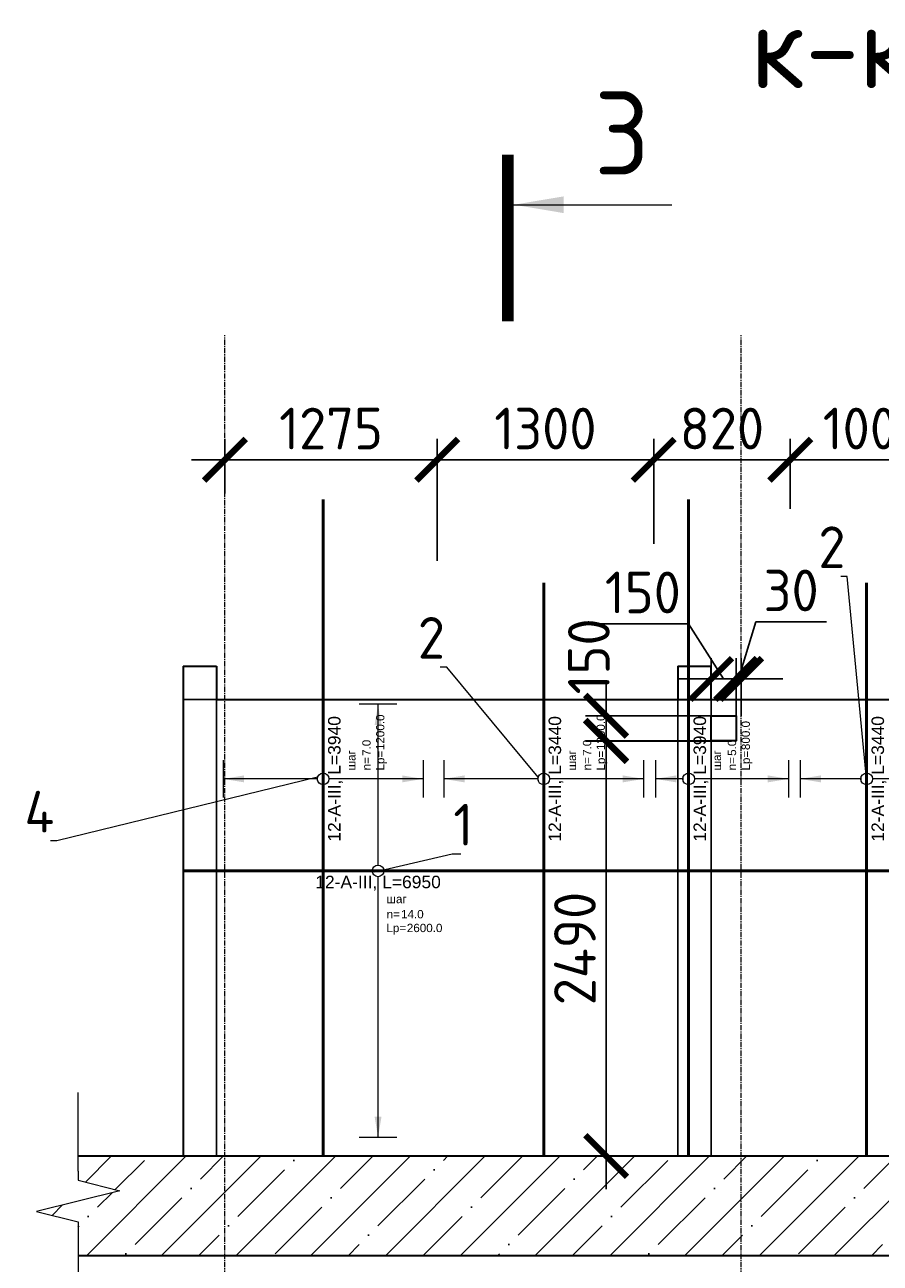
# Model space of a CAD drawing. Header units: millimetres. Extents: x 349531 to 1063351, y -131924 to 96186.
# Tile 148 of 228: x 651281 to 656420, y -27859 to -20425. Entities that reach past the tile are written whole.
import ezdxf
from ezdxf import colors
from ezdxf.entities.mleader import LeaderData, LeaderLine
from ezdxf.enums import TextEntityAlignment as Align
from ezdxf.math import Vec2, Vec3

# ---------------------------------------------------------------- set-up
doc = ezdxf.new("R2010")
doc.units = ezdxf.units.MM
doc.set_wipeout_variables(frame=1)
for name, pattern in [('______5', [1100, 800, -100, 100, -100]), ('________', [0]), ('HIDDEN2', [4.7625, 3.175, -1.5875]), ('осевая', [50.8, 31.75, -6.35, 6.35, -6.35])]:
    doc.linetypes.add(name, pattern=pattern)
for name, color, linetype, lineweight in [('AF_Stena', 90, 'Continuous', 18), ('Standard', 7, 'Continuous', 25), ('АрмСтер', 2, 'Continuous', 50), ('Оси', 40, '______5', 18), ('подоснова', 151, 'Continuous', 5), ('размер', 1, 'Continuous', 25), ('РАЗМЕРЫ', 1, 'Continuous', 9), ('Узлы', 7, 'Continuous', 0)]:
    doc.layers.add(name, color=color, linetype=linetype, lineweight=lineweight)
doc.layers.add('АрмСтер_атрибуты', color=2, linetype='Continuous', lineweight=0, plot=False)
doc.styles.add('GOST-2.304_Type-B', font='GOST_Common.ttf')
doc.styles.get("Standard").update_dxf_attribs({"font": 'arial.ttf'})
doc.styles.add('Аннотативный', font='arial.ttf')
doc.dimstyles.new('СПДС', dxfattribs={"dimscale": 100, "dimtxt": 2.5, "dimasz": 2.5, "dimexe": 1.25, "dimexo": 0, "dimtad": 1, "dimdec": 0, "dimtxsty": 'GOST-2.304_Type-B', "dimblk": 'ARCHTICK', "dimcen": 2.5, "dimdle": 2, "dimadec": 0, "dimazin": 2, "dimtfac": 0.75, "dimtdec": 0, "dimtmove": 1, "dimatfit": 3, "dimfxl": 1, "dimtolj": 1, "dimarcsym": 1})

# ---------------------------------------------------------------- blocks, each defined once
blk = doc.blocks.new('*U1412')
at = {"layer": 'РАЗМЕРЫ'}
for p, q in [((112.5, 1000), (-112.5, 1000)), ((112.5, -1600), (-112.5, -1600))]:
    blk.add_line(p, q, dxfattribs=at)
at = {"layer": 'РАЗМЕРЫ', "ltscale": 15}
blk.add_line((0, -1600), (0, 1000), dxfattribs=at)
at = {"layer": 'РАЗМЕРЫ'}
for points in [[(0, 1000), (20.9, 874.8), (-20.9, 874.8)], [(0, -1600), (20.9, -1474.8), (-20.9, -1474.8)]]:
    blk.add_solid(points, dxfattribs=at)
at = {"layer": 'АрмСтер_атрибуты', "color": 215, "ltscale": 15, "style": 'Аннотативный'}
for s, p in [('шаг', (51.4, -194.2)), ('n=', (51.4, -285.1)), ('Lр=', (50.2, -367.8))]:
    blk.add_text(s, height=50, dxfattribs=at).set_placement(p)
at = {"layer": 'АрмСтер_атрибуты', "flags": 9}
for tag, p in [('МАССА', (671.8, 4789.5)), ('ОБОЗНАЧЕНИЕ', (671.8, 4675.6))]:
    blk.add_attdef(tag, p, '', height=75, dxfattribs=at)
at = {"layer": 'АрмСтер_атрибуты', "style": 'Аннотативный', "flags": 8}
blk.add_attdef('ПОЗ', (110, 29.6), '', height=75, dxfattribs=at)
at = {"layer": 'АрмСтер_атрибуты', "color": 215, "style": 'Аннотативный'}
for tag, p, flags in [('ШАГ', (190.9, -194.2), 10), ('КОЛ', (138, -285.1), 8), ('ШИРИНА', (172.9, -367.8), 8)]:
    blk.add_attdef(tag, p, '', height=50, dxfattribs=dict(at, flags=flags))
at = {"linetype": 'Continuous', "lineweight": 0}
blk.add_wipeout([(35, 0), (28.3, 20.6), (10.8, 33.3), (-10.8, 33.3), (-28.3, 20.6), (-35, 0), (-28.3, -20.6), (-10.8, -33.3), (10.8, -33.3), (28.3, -20.6)], dxfattribs=at)
at = {"color": 0, "linetype": 'ByBlock', "lineweight": -2, "ltscale": 100}
blk.add_line((-1167.2, 0), (5782.8, 0), dxfattribs=at)
at = {"layer": 'РАЗМЕРЫ'}
blk.add_circle((0, 0), 35, dxfattribs=at)
at = {"layer": 'АрмСтер_атрибуты', "style": 'Аннотативный', "flags": 8}
blk.add_attdef('НАИМЕНОВАНИЕ', text='', height=75, dxfattribs=at).set_placement((0, -29.3), align=Align.TOP_CENTER)
blk = doc.blocks.new('_None')
blk = doc.blocks.new('_ArchTick')
at = {"color": 0, "linetype": 'ByBlock', "const_width": 0.15}
blk.add_lwpolyline([(-0.5, -0.5), (0.5, 0.5)], dxfattribs=at)
blk = doc.blocks.new('*D1765')
at = {"layer": 'DEFPOINTS', "color": 0, "transparency": 16777216}
for p in [(654773.3, -24725.1), (655526.9, -24725.1), (655526.9, -27215.1)]:
    blk.add_point(p, dxfattribs=at)
at = {"layer": 'РАЗМЕРЫ', "color": 0, "lineweight": -2, "transparency": 16777216}
for p, q in [((654773.3, -27415.1), (654773.3, -24525.1)), ((655526.9, -24725.1), (654648.3, -24725.1)), ((655526.9, -27215.1), (654648.3, -27215.1))]:
    blk.add_line(p, q, dxfattribs=at)
at = {"layer": 'РАЗМЕРЫ', "color": 0, "lineweight": -2, "transparency": 16777216, "xscale": 250, "yscale": 250, "zscale": 250}
for p, rotation in [((654773.3, -24725.1), 90), ((654773.3, -27215.1), 270)]:
    blk.add_blockref('_ArchTick', p, dxfattribs=dict(at, rotation=rotation))
at = {"layer": 'РАЗМЕРЫ', "color": 0, "transparency": 16777216, "insert": (654585.8, -25970.1), "char_height": 250, "attachment_point": 5, "rotation": 90, "style": 'GOST-2.304_Type-B'}
blk.add_mtext('\\A1;2490', dxfattribs=at)
blk = doc.blocks.new('*D1766')
at = {"layer": 'DEFPOINTS', "color": 0, "transparency": 16777216}
for p in [(655553.8, -24352.2), (655403.8, -24723.2), (655553.8, -24723.2)]:
    blk.add_point(p, dxfattribs=at)
at = {"layer": 'РАЗМЕРЫ', "color": 0, "lineweight": -2, "transparency": 16777216}
for p, q in [((655268.9, -24020.4), (654718.9, -24020.4)), ((655478.8, -24352.2), (655268.9, -24020.4)), ((655403.8, -24723.2), (655403.8, -24227.2)), ((655553.8, -24723.2), (655553.8, -24227.2)), ((655203.8, -24352.2), (655753.8, -24352.2))]:
    blk.add_line(p, q, dxfattribs=at)
at = {"layer": 'РАЗМЕРЫ', "color": 0, "lineweight": -2, "transparency": 16777216, "xscale": 250, "yscale": 250, "zscale": 250, "rotation": 180}
blk.add_blockref('_ArchTick', (655403.8, -24352.2), dxfattribs=at)
at = {"layer": 'РАЗМЕРЫ', "color": 0, "lineweight": -2, "transparency": 16777216, "xscale": 250, "yscale": 250, "zscale": 250}
blk.add_blockref('_ArchTick', (655553.8, -24352.2), dxfattribs=at)
at = {"layer": 'РАЗМЕРЫ', "color": 0, "transparency": 16777216, "insert": (654993.9, -23832.9), "char_height": 250, "attachment_point": 5, "style": 'GOST-2.304_Type-B'}
blk.add_mtext('\\A1;150', dxfattribs=at)
blk = doc.blocks.new('*D1767')
at = {"layer": 'DEFPOINTS', "color": 0, "transparency": 16777216}
for p in [(655403.8, -24573.2), (654773.3, -24723.2), (655403.8, -24723.2)]:
    blk.add_point(p, dxfattribs=at)
at = {"layer": 'РАЗМЕРЫ', "color": 0, "lineweight": -2, "transparency": 16777216}
for p, q in [((654773.3, -24373.2), (654773.3, -24923.2)), ((655403.8, -24573.2), (654648.3, -24573.2)), ((655403.8, -24723.2), (654648.3, -24723.2))]:
    blk.add_line(p, q, dxfattribs=at)
at = {"layer": 'РАЗМЕРЫ', "color": 0, "lineweight": -2, "transparency": 16777216, "xscale": 250, "yscale": 250, "zscale": 250}
for p, rotation in [((654773.3, -24573.2), 90), ((654773.3, -24723.2), 270)]:
    blk.add_blockref('_ArchTick', p, dxfattribs=dict(at, rotation=rotation))
at = {"layer": 'РАЗМЕРЫ', "color": 0, "transparency": 16777216, "insert": (654669.4, -24216.2), "char_height": 250, "attachment_point": 5, "rotation": 90, "style": 'GOST-2.304_Type-B'}
blk.add_mtext('\\A1;150', dxfattribs=at)
blk = doc.blocks.new('*D1768')
at = {"layer": 'DEFPOINTS', "color": 0, "transparency": 16777216}
for p in [(655583.8, -24352.2), (655553.8, -24573.2), (655583.8, -24573.2)]:
    blk.add_point(p, dxfattribs=at)
at = {"layer": 'РАЗМЕРЫ', "color": 0, "lineweight": -2, "transparency": 16777216}
for p, q in [((655568.8, -24352.2), (655672, -24008.4)), ((655672, -24008.4), (656097, -24008.4)), ((655553.8, -24573.2), (655553.8, -24227.2)), ((655583.8, -24573.2), (655583.8, -24227.2)), ((655553.8, -24352.2), (655303.8, -24352.2)), ((655553.8, -24352.2), (655583.8, -24352.2)), ((655553.8, -24352.2), (655583.8, -24352.2)), ((655583.8, -24352.2), (655833.8, -24352.2))]:
    blk.add_line(p, q, dxfattribs=at)
at = {"layer": 'РАЗМЕРЫ', "color": 0, "lineweight": -2, "transparency": 16777216, "xscale": 250, "yscale": 250, "zscale": 250}
blk.add_blockref('_ArchTick', (655553.8, -24352.2), dxfattribs=at)
at = {"layer": 'РАЗМЕРЫ', "color": 0, "lineweight": -2, "transparency": 16777216, "xscale": 250, "yscale": 250, "zscale": 250, "rotation": 180}
blk.add_blockref('_ArchTick', (655583.8, -24352.2), dxfattribs=at)
at = {"layer": 'РАЗМЕРЫ', "color": 0, "transparency": 16777216, "insert": (655884.5, -23820.9), "char_height": 250, "attachment_point": 5, "style": 'GOST-2.304_Type-B'}
blk.add_mtext('\\A1;30', dxfattribs=at)
blk = doc.blocks.new('*U1727')
at = {"layer": 'РАЗМЕРЫ'}
for p, q in [((112.5, 600), (-112.5, 600)), ((112.5, -600), (-112.5, -600))]:
    blk.add_line(p, q, dxfattribs=at)
at = {"layer": 'РАЗМЕРЫ', "ltscale": 15}
blk.add_line((0, -600), (0, 600), dxfattribs=at)
at = {"layer": 'РАЗМЕРЫ'}
for points in [[(0, 600), (20.9, 474.8), (-20.9, 474.8)], [(0, -600), (20.9, -474.8), (-20.9, -474.8)]]:
    blk.add_solid(points, dxfattribs=at)
at = {"layer": 'АрмСтер_атрибуты', "color": 215, "ltscale": 15, "style": 'Аннотативный'}
for s, p in [('шаг', (51.4, -194.2)), ('n=', (51.4, -285.1)), ('Lр=', (50.2, -367.8))]:
    blk.add_text(s, height=50, dxfattribs=at).set_placement(p)
at = {"layer": 'АрмСтер_атрибуты', "style": 'Аннотативный', "flags": 8}
blk.add_attdef('ПОЗ', (110, 29.6), '', height=75, dxfattribs=at)
at = {"layer": 'АрмСтер_атрибуты', "color": 215, "style": 'Аннотативный'}
for tag, p, flags in [('ШАГ', (190.9, -194.2), 10), ('КОЛ', (138, -285.1), 8), ('ШИРИНА', (172.9, -367.8), 8)]:
    blk.add_attdef(tag, p, '', height=50, dxfattribs=dict(at, flags=flags))
at = {"layer": 'АрмСтер_атрибуты', "flags": 9}
for tag, p in [('МАССА', (-3069.3, -3810.5)), ('ОБОЗНАЧЕНИЕ', (-3069.3, -3924.4))]:
    blk.add_attdef(tag, p, '', height=75, dxfattribs=at)
at = {"linetype": 'Continuous', "lineweight": 0}
blk.add_wipeout([(35, 0), (28.3, 20.6), (10.8, 33.3), (-10.8, 33.3), (-28.3, 20.6), (-35, 0), (-28.3, -20.6), (-10.8, -33.3), (10.8, -33.3), (28.3, -20.6)], dxfattribs=at)
at = {"color": 0, "linetype": 'ByBlock', "lineweight": -2, "ltscale": 100}
blk.add_line((-2263.2, 0), (1676.8, 0), dxfattribs=at)
at = {"layer": 'РАЗМЕРЫ'}
blk.add_circle((0, 0), 35, dxfattribs=at)
at = {"layer": 'АрмСтер_атрибуты', "style": 'Аннотативный', "flags": 8}
blk.add_attdef('НАИМЕНОВАНИЕ', text='', height=75, dxfattribs=at).set_placement((0, -29.3), align=Align.TOP_CENTER)
blk = doc.blocks.new('*U1728')
at = {"layer": 'РАЗМЕРЫ'}
for p, q in [((112.5, 600), (-112.5, 600)), ((112.5, -600), (-112.5, -600))]:
    blk.add_line(p, q, dxfattribs=at)
at = {"layer": 'РАЗМЕРЫ', "ltscale": 15}
blk.add_line((0, -600), (0, 600), dxfattribs=at)
at = {"layer": 'РАЗМЕРЫ'}
for points in [[(0, 600), (20.9, 474.8), (-20.9, 474.8)], [(0, -600), (20.9, -474.8), (-20.9, -474.8)]]:
    blk.add_solid(points, dxfattribs=at)
at = {"layer": 'АрмСтер_атрибуты', "color": 215, "ltscale": 15, "style": 'Аннотативный'}
for s, p in [('шаг', (51.4, -194.2)), ('n=', (51.4, -285.1)), ('Lр=', (50.2, -367.8))]:
    blk.add_text(s, height=50, dxfattribs=at).set_placement(p)
at = {"layer": 'АрмСтер_атрибуты', "style": 'Аннотативный', "flags": 8}
blk.add_attdef('ПОЗ', (110, 29.6), '', height=75, dxfattribs=at)
at = {"layer": 'АрмСтер_атрибуты', "color": 215, "style": 'Аннотативный'}
for tag, p, flags in [('ШАГ', (190.9, -194.2), 10), ('КОЛ', (138, -285.1), 8), ('ШИРИНА', (172.9, -367.8), 8)]:
    blk.add_attdef(tag, p, '', height=50, dxfattribs=dict(at, flags=flags))
at = {"layer": 'АрмСтер_атрибуты', "flags": 9}
for tag, p in [('МАССА', (-3069.3, -3810.5)), ('ОБОЗНАЧЕНИЕ', (-3069.3, -3924.4))]:
    blk.add_attdef(tag, p, '', height=75, dxfattribs=at)
at = {"linetype": 'Continuous', "lineweight": 0}
blk.add_wipeout([(35, 0), (28.3, 20.6), (10.8, 33.3), (-10.8, 33.3), (-28.3, 20.6), (-35, 0), (-28.3, -20.6), (-10.8, -33.3), (10.8, -33.3), (28.3, -20.6)], dxfattribs=at)
at = {"color": 0, "linetype": 'ByBlock', "lineweight": -2, "ltscale": 100}
blk.add_line((-2263.2, 0), (1176.8, 0), dxfattribs=at)
at = {"layer": 'РАЗМЕРЫ'}
blk.add_circle((0, 0), 35, dxfattribs=at)
at = {"layer": 'АрмСтер_атрибуты', "style": 'Аннотативный', "flags": 8}
blk.add_attdef('НАИМЕНОВАНИЕ', text='', height=75, dxfattribs=at).set_placement((0, -29.3), align=Align.TOP_CENTER)
blk = doc.blocks.new('*U1737')
at = {"layer": 'РАЗМЕРЫ'}
for p, q in [((112.5, 200), (-112.5, 200)), ((112.5, -600), (-112.5, -600))]:
    blk.add_line(p, q, dxfattribs=at)
at = {"layer": 'РАЗМЕРЫ', "ltscale": 15}
blk.add_line((0, -600), (0, 200), dxfattribs=at)
at = {"layer": 'РАЗМЕРЫ'}
for points in [[(0, 200), (20.9, 74.8), (-20.9, 74.8)], [(0, -600), (20.9, -474.8), (-20.9, -474.8)]]:
    blk.add_solid(points, dxfattribs=at)
at = {"layer": 'АрмСтер_атрибуты', "color": 215, "ltscale": 15, "style": 'Аннотативный'}
for s, p in [('шаг', (51.4, -194.2)), ('n=', (51.4, -285.1)), ('Lр=', (50.2, -367.8))]:
    blk.add_text(s, height=50, dxfattribs=at).set_placement(p)
at = {"layer": 'АрмСтер_атрибуты', "style": 'Аннотативный', "flags": 8}
blk.add_attdef('ПОЗ', (110, 29.6), '', height=75, dxfattribs=at)
at = {"layer": 'АрмСтер_атрибуты', "color": 215, "style": 'Аннотативный'}
for tag, p, flags in [('ШАГ', (190.9, -194.2), 10), ('КОЛ', (138, -285.1), 8), ('ШИРИНА', (172.9, -367.8), 8)]:
    blk.add_attdef(tag, p, '', height=50, dxfattribs=dict(at, flags=flags))
at = {"layer": 'АрмСтер_атрибуты', "flags": 9}
for tag, p in [('МАССА', (-3069.3, -4010.5)), ('ОБОЗНАЧЕНИЕ', (-3069.3, -4124.4))]:
    blk.add_attdef(tag, p, '', height=75, dxfattribs=at)
at = {"linetype": 'Continuous', "lineweight": 0}
blk.add_wipeout([(35, 0), (28.3, 20.6), (10.8, 33.3), (-10.8, 33.3), (-28.3, 20.6), (-35, 0), (-28.3, -20.6), (-10.8, -33.3), (10.8, -33.3), (28.3, -20.6)], dxfattribs=at)
at = {"color": 0, "linetype": 'ByBlock', "lineweight": -2, "ltscale": 100}
blk.add_line((-2263.2, 0), (1676.8, 0), dxfattribs=at)
at = {"layer": 'РАЗМЕРЫ'}
blk.add_circle((0, 0), 35, dxfattribs=at)
at = {"layer": 'АрмСтер_атрибуты', "style": 'Аннотативный', "flags": 8}
blk.add_attdef('НАИМЕНОВАНИЕ', text='', height=75, dxfattribs=at).set_placement((0, -29.3), align=Align.TOP_CENTER)
blk = doc.blocks.new('*U1738')
at = {"layer": 'РАЗМЕРЫ'}
for p, q in [((112.5, 400), (-112.5, 400)), ((112.5, -600), (-112.5, -600))]:
    blk.add_line(p, q, dxfattribs=at)
at = {"layer": 'РАЗМЕРЫ', "ltscale": 15}
blk.add_line((0, -600), (0, 400), dxfattribs=at)
at = {"layer": 'РАЗМЕРЫ'}
for points in [[(0, 400), (20.9, 274.8), (-20.9, 274.8)], [(0, -600), (20.9, -474.8), (-20.9, -474.8)]]:
    blk.add_solid(points, dxfattribs=at)
at = {"layer": 'АрмСтер_атрибуты', "color": 215, "ltscale": 15, "style": 'Аннотативный'}
for s, p in [('шаг', (51.4, -194.2)), ('n=', (51.4, -285.1)), ('Lр=', (50.2, -367.8))]:
    blk.add_text(s, height=50, dxfattribs=at).set_placement(p)
at = {"layer": 'АрмСтер_атрибуты', "style": 'Аннотативный', "flags": 8}
blk.add_attdef('ПОЗ', (110, 29.6), '', height=75, dxfattribs=at)
at = {"layer": 'АрмСтер_атрибуты', "color": 215, "style": 'Аннотативный'}
for tag, p, flags in [('ШАГ', (190.9, -194.2), 10), ('КОЛ', (138, -285.1), 8), ('ШИРИНА', (172.9, -367.8), 8)]:
    blk.add_attdef(tag, p, '', height=50, dxfattribs=dict(at, flags=flags))
at = {"layer": 'АрмСтер_атрибуты', "flags": 9}
for tag, p in [('МАССА', (-3069.3, -3810.5)), ('ОБОЗНАЧЕНИЕ', (-3069.3, -3924.4))]:
    blk.add_attdef(tag, p, '', height=75, dxfattribs=at)
at = {"linetype": 'Continuous', "lineweight": 0}
blk.add_wipeout([(35, 0), (28.3, 20.6), (10.8, 33.3), (-10.8, 33.3), (-28.3, 20.6), (-35, 0), (-28.3, -20.6), (-10.8, -33.3), (10.8, -33.3), (28.3, -20.6)], dxfattribs=at)
at = {"color": 0, "linetype": 'ByBlock', "lineweight": -2, "ltscale": 100}
blk.add_line((-2263.2, 0), (1176.8, 0), dxfattribs=at)
at = {"layer": 'РАЗМЕРЫ'}
blk.add_circle((0, 0), 35, dxfattribs=at)
at = {"layer": 'АрмСтер_атрибуты', "style": 'Аннотативный', "flags": 8}
blk.add_attdef('НАИМЕНОВАНИЕ', text='', height=75, dxfattribs=at).set_placement((0, -29.3), align=Align.TOP_CENTER)
blk = doc.blocks.new('*D1759')
at = {"layer": 'DEFPOINTS', "color": 0, "transparency": 16777216}
for p in [(655058.8, -23036.4), (655058.8, -23540.1), (653758.4, -23643)]:
    blk.add_point(p, dxfattribs=at)
at = {"layer": 'РАЗМЕРЫ', "color": 0, "lineweight": -2, "transparency": 16777216}
for p, q in [((653758.4, -23643), (653758.4, -22911.4)), ((655058.8, -23540.1), (655058.8, -22911.4)), ((653558.4, -23036.4), (655258.8, -23036.4))]:
    blk.add_line(p, q, dxfattribs=at)
at = {"layer": 'РАЗМЕРЫ', "color": 0, "lineweight": -2, "transparency": 16777216, "xscale": 250, "yscale": 250, "zscale": 250, "rotation": 180}
blk.add_blockref('_ArchTick', (653758.4, -23036.4), dxfattribs=at)
at = {"layer": 'РАЗМЕРЫ', "color": 0, "lineweight": -2, "transparency": 16777216, "xscale": 250, "yscale": 250, "zscale": 250}
blk.add_blockref('_ArchTick', (655058.8, -23036.4), dxfattribs=at)
at = {"layer": 'РАЗМЕРЫ', "color": 0, "transparency": 16777216, "insert": (654408.6, -22848.9), "char_height": 250, "attachment_point": 5, "style": 'GOST-2.304_Type-B'}
blk.add_mtext('\\A1;1300', dxfattribs=at)
blk = doc.blocks.new('*D1760')
at = {"layer": 'DEFPOINTS', "color": 0, "transparency": 16777216}
for p in [(655878.8, -23036.4), (655878.8, -23330), (655058.8, -23540.1)]:
    blk.add_point(p, dxfattribs=at)
at = {"layer": 'РАЗМЕРЫ', "color": 0, "lineweight": -2, "transparency": 16777216}
for p, q in [((655058.8, -23540.1), (655058.8, -22911.4)), ((655878.8, -23330), (655878.8, -22911.4)), ((654858.8, -23036.4), (656078.8, -23036.4))]:
    blk.add_line(p, q, dxfattribs=at)
at = {"layer": 'РАЗМЕРЫ', "color": 0, "lineweight": -2, "transparency": 16777216, "xscale": 250, "yscale": 250, "zscale": 250, "rotation": 180}
blk.add_blockref('_ArchTick', (655058.8, -23036.4), dxfattribs=at)
at = {"layer": 'РАЗМЕРЫ', "color": 0, "lineweight": -2, "transparency": 16777216, "xscale": 250, "yscale": 250, "zscale": 250}
blk.add_blockref('_ArchTick', (655878.8, -23036.4), dxfattribs=at)
at = {"layer": 'РАЗМЕРЫ', "color": 0, "transparency": 16777216, "insert": (655468.8, -22848.9), "char_height": 250, "attachment_point": 5, "style": 'GOST-2.304_Type-B'}
blk.add_mtext('\\A1;820', dxfattribs=at)
blk = doc.blocks.new('*D1761')
at = {"layer": 'DEFPOINTS', "color": 0, "transparency": 16777216}
for p in [(656878.8, -23036.4), (655878.8, -23330), (656878.8, -23330)]:
    blk.add_point(p, dxfattribs=at)
at = {"layer": 'РАЗМЕРЫ', "color": 0, "lineweight": -2, "transparency": 16777216}
for p, q in [((655878.8, -23330), (655878.8, -22911.4)), ((656878.8, -23330), (656878.8, -22911.4)), ((655678.8, -23036.4), (657078.8, -23036.4))]:
    blk.add_line(p, q, dxfattribs=at)
at = {"layer": 'РАЗМЕРЫ', "color": 0, "lineweight": -2, "transparency": 16777216, "xscale": 250, "yscale": 250, "zscale": 250, "rotation": 180}
blk.add_blockref('_ArchTick', (655878.8, -23036.4), dxfattribs=at)
at = {"layer": 'РАЗМЕРЫ', "color": 0, "lineweight": -2, "transparency": 16777216, "xscale": 250, "yscale": 250, "zscale": 250}
blk.add_blockref('_ArchTick', (656878.8, -23036.4), dxfattribs=at)
at = {"layer": 'РАЗМЕРЫ', "color": 0, "transparency": 16777216, "insert": (656378.8, -22848.9), "char_height": 250, "attachment_point": 5, "style": 'GOST-2.304_Type-B'}
blk.add_mtext('\\A1;1000', dxfattribs=at)
blk = doc.blocks.new('*D1771')
at = {"layer": 'DEFPOINTS', "color": 0, "transparency": 16777216}
for p in [(652483.8, -23036.4), (652483.8, -23239.7), (653758.4, -23239.7)]:
    blk.add_point(p, dxfattribs=at)
at = {"layer": 'РАЗМЕРЫ', "color": 0, "lineweight": -2, "transparency": 16777216}
for p, q in [((652483.8, -23239.7), (652483.8, -22911.4)), ((653758.4, -23239.7), (653758.4, -22911.4)), ((653958.4, -23036.4), (652283.8, -23036.4))]:
    blk.add_line(p, q, dxfattribs=at)
at = {"layer": 'РАЗМЕРЫ', "color": 0, "lineweight": -2, "transparency": 16777216, "xscale": 250, "yscale": 250, "zscale": 250, "rotation": 180}
blk.add_blockref('_ArchTick', (652483.8, -23036.4), dxfattribs=at)
at = {"layer": 'РАЗМЕРЫ', "color": 0, "lineweight": -2, "transparency": 16777216, "xscale": 250, "yscale": 250, "zscale": 250}
blk.add_blockref('_ArchTick', (653758.4, -23036.4), dxfattribs=at)
at = {"layer": 'РАЗМЕРЫ', "color": 0, "transparency": 16777216, "insert": (653121.1, -22848.9), "char_height": 250, "attachment_point": 5, "style": 'GOST-2.304_Type-B'}
blk.add_mtext('\\A1;1275', dxfattribs=at)

msp = doc.modelspace()

# ---------------------------------------------------------------- hatches: boundary and pattern name
at = {"layer": 'размер', "transparency": 33554648}
h = msp.add_hatch(dxfattribs=at)
h.set_pattern_fill('ANSI35', color=1, scale=50)
h.set_pattern_definition([(45, (19845.64, -919.16), (-224.5064, 224.5064), []), (45, (20070.15, -919.16), (-224.5064, 224.5064), [396.875, -79.375, 0, -79.375])])
h.paths.add_polyline_path([(659693.9, -27215.1), (658583.8, -27215.1), (658583.8, -27815.1), (659693.9, -27815.1)])
h.paths.add_polyline_path([(660171.3, -27361.1), (660171.3, -27306.1), (660171.3, -27215.1), (659929, -27215.1), (659693.9, -27215.1), (659693.9, -27815.1), (660171.3, -27815.1), (660171.3, -27666.1), (660171.3, -27611.1), (659921.3, -27548.6), (660421.3, -27423.6)])
h.paths.add_polyline_path([(658583.8, -27215.1), (655583.8, -27215.1), (655583.8, -27815.1), (658583.8, -27815.1)])
h.paths.add_polyline_path([(655583.8, -27215.1), (652483.8, -27215.1), (652483.8, -27815.1), (655583.8, -27815.1)])
h.paths.add_polyline_path([(652483.8, -27215.1), (651601.6, -27215.1), (651601.6, -27306.1), (651601.6, -27361.1), (651851.6, -27423.6), (651351.6, -27548.6), (651601.6, -27611.1), (651601.6, -27666.1), (651601.6, -27815.1), (652483.8, -27815.1)])

# ---------------------------------------------------------------- linework, layer by layer
at = {"color": 0, "linetype": 'HIDDEN2', "transparency": 33554687}
for p, q in [((652433.8, -25255.1), (652433.8, -24475.1)), ((655203.8, -24475.1), (655203.8, -27215.1)), ((655403.8, -27215.1), (655403.8, -24475.1)), ((652433.8, -27215.1), (652433.8, -25255.1))]:
    msp.add_line(p, q, dxfattribs=at)
at = {"layer": 'AF_Stena', "lineweight": 20}
for points in [[(651601.6, -27306.1), (651601.6, -26834.3)], [(651601.6, -27306.1), (651601.6, -27361.1)], [(651851.6, -27423.6), (651351.6, -27548.6)], [(651601.6, -27361.1), (651851.6, -27423.6)], [(651351.6, -27548.6), (651601.6, -27611.1)], [(651601.6, -27611.1), (651601.6, -27666.1)], [(651601.6, -27666.1), (651601.6, -28210.2)]]:
    msp.add_lwpolyline(points, dxfattribs=at)
at = {"layer": 'Standard', "linetype": '________', "lineweight": 30, "transparency": 33554687}
for p, q in [((652233.8, -24275.1), (652233.8, -24475.1)), ((652233.8, -24275.1), (652433.8, -24275.1)), ((652433.8, -24275.1), (652433.8, -24475.1)), ((655203.8, -24275.1), (655203.8, -24475.1)), ((655203.8, -24275.1), (655403.8, -24275.1)), ((655403.8, -24475.1), (655403.8, -24275.1)), ((652233.8, -24475.1), (652233.8, -25255.1)), ((652433.8, -24475.1), (659183.8, -24475.1)), ((652233.8, -25255.1), (652233.8, -27215.1))]:
    msp.add_line(p, q, dxfattribs=at)
at = {"layer": 'Standard', "color": 96, "linetype": 'Continuous', "lineweight": 25, "transparency": 33554687}
msp.add_line((652433.8, -24475.1), (652233.8, -24475.1), dxfattribs=at)
at = {"layer": 'Standard', "linetype": 'Continuous', "lineweight": 30, "transparency": 33554687}
for p, q in [((651601.6, -27215.1), (660171.3, -27215.1)), ((660171.3, -27815.1), (651601.6, -27815.1))]:
    msp.add_line(p, q, dxfattribs=at)
at = {"layer": 'Оси', "color": 16, "linetype": 'осевая', "lineweight": 0, "transparency": 33554687}
for p, q in [((652483.8, -31388.5), (652483.8, -22287.8)), ((655583.8, -31388.5), (655583.8, -22287.8))]:
    msp.add_line(p, q, dxfattribs=at)
at = {"layer": 'Узлы', "color": 1, "linetype": 'Continuous', "lineweight": 0}
msp.add_line((654218.5, -21505.6, 200), (655168.5, -21505.6, 200), dxfattribs=at)
at = {"layer": 'Узлы', "color": 1, "linetype": 'Continuous', "lineweight": 0, "const_width": 70, "elevation": 200}
msp.add_lwpolyline([(654183.5, -21205.6), (654183.5, -22205.6)], dxfattribs=at)
at = {"layer": 'Узлы', "color": 1, "linetype": 'Continuous', "lineweight": 0}
msp.add_solid([(654218.5, -21505.6, 200), (654519, -21555.8, 200), (654519, -21455.3, 200)], dxfattribs=at)

# ---------------------------------------------------------------- texts
at = {"layer": 'РАЗМЕРЫ', "insert": (656131.7, -20555.2), "char_height": 500, "attachment_point": 5, "style": 'GOST-2.304_Type-B'}
msp.add_mtext_dynamic_manual_height_columns('к-к', width=3941.213, gutter_width=625, heights=[0], dxfattribs=at)
at = {"layer": 'Узлы', "color": 1, "linetype": 'Continuous', "lineweight": 0, "insert": (654868.5, -21075.6, 200), "char_height": 500, "attachment_point": 5, "style": 'GOST-2.304_Type-B'}
msp.add_mtext_dynamic_manual_height_columns('3', width=723.88, gutter_width=25, heights=[0], dxfattribs=at)

# ---------------------------------------------------------------- next in the draw order: block references
at = {"layer": 'АрмСтер', "ltscale": 15}
ref = msp.add_blockref('*U1412', (653403.4, -25503.8), dxfattribs=at)
ref.add_attrib('НАИМЕНОВАНИЕ', '12-A-III, L=6950', dxfattribs={"layer": 'АрмСтер_атрибуты', "height": 75, "style": 'Аннотативный', "flags": 8}).set_placement((653403.4, -25533.2), align=Align.TOP_CENTER)
ref.add_attrib('КОЛ', '14.0', (653541.4, -25789), dxfattribs={"layer": 'АрмСтер_атрибуты', "color": 215, "height": 50, "style": 'Аннотативный', "flags": 8})
ref.add_attrib('ШИРИНА', '2600.0', (653576.3, -25871.6), dxfattribs={"layer": 'АрмСтер_атрибуты', "color": 215, "height": 50, "style": 'Аннотативный', "flags": 8})

# ---------------------------------------------------------------- next in the draw order: linework, layer by layer
at = {"layer": 'Standard', "linetype": '________', "lineweight": 30, "transparency": 33554687}
msp.add_lwpolyline([(655403.8, -24573.2), (655553.8, -24573.2), (655553.8, -24723.2), (655403.8, -24723.2)], close=True, dxfattribs=at)

# ---------------------------------------------------------------- next in the draw order: dimensions: what is measured, and where the dimension line sits
at = {"layer": 'РАЗМЕРЫ', "color": 1}
dim = msp.add_linear_dim(base=(655553.8, -24352.2), p1=(655403.8, -24723.2), p2=(655553.8, -24723.2), dimstyle='СПДС', dxfattribs=at)
dim.commit()
dim.dimension.update_dxf_attribs({"geometry": '*D1766', "text_midpoint": (655206.4, -24020.4), "dimtype": 160})
dim = msp.add_linear_dim(base=(655583.8, -24352.2), p1=(655553.8, -24573.2), p2=(655583.8, -24573.2), dimstyle='СПДС', dxfattribs=at)
dim.commit()
dim.dimension.update_dxf_attribs({"geometry": '*D1768', "text_midpoint": (655734.5, -23820.9)})
dim = msp.add_linear_dim(base=(654773.3, -24723.2), p1=(655403.8, -24573.2), p2=(655403.8, -24723.2), angle=90, dimstyle='СПДС', dxfattribs=at)
dim.commit()
dim.dimension.update_dxf_attribs({"geometry": '*D1767', "text_midpoint": (654856.9, -24216.2), "dimtype": 160})
dim = msp.add_linear_dim(base=(654773.3, -24725.1), p1=(655526.9, -27215.1), p2=(655526.9, -24725.1), angle=90, dimstyle='СПДС', dxfattribs=at)
dim.commit()
dim.dimension.update_dxf_attribs({"geometry": '*D1765', "text_midpoint": (654585.8, -25970.1)})

# ---------------------------------------------------------------- next in the draw order: leaders
at = {"layer": 'подоснова'}
ml = msp.add_multileader_mtext('Standard', dxfattribs=at)
ml.set_content('1', color=256, style='GOST-2.304_Type-B')
ml.set_leader_properties(color=256, linetype='ByLayer', lineweight=15)
ml.set_arrow_properties(name='NONE')
ml.build(insert=Vec2(0, 0))
ml.multileader.update_dxf_attribs({"text_left_attachment_type": 6, "text_right_attachment_type": 6, "dogleg_length": 10, "arrow_head_size": 18})
ctx = ml.context
ctx.base_point, ctx.char_height, ctx.arrow_head_size, ctx.landing_gap_size, ctx.plane_origin = Vec3(653857.7, -25401.8), 250, 18, 20, Vec3(652863.2, -23638.8)
ctx.left_attachment, ctx.right_attachment, ctx.text_align_type = 6, 6, 1
notes = []
notes.append((ctx, [(0, (1, 1, 0), (653847.7, -25401.8), (1, 0), 10, [(0, [(653384.2, -25509.9)], 0, [])])]))
ctx.mtext.insert, ctx.mtext.width, ctx.mtext.alignment, ctx.mtext.flow_direction = Vec3(653915.2, -25101.8), 22.898, 2, 5
for ctx, leaders in notes:
    for number, flags, end, landing, length, lines in leaders:
        leader = LeaderData()
        leader.index, (leader.has_last_leader_line, leader.has_dogleg_vector, leader.attachment_direction) = number, flags
        leader.last_leader_point, leader.dogleg_vector, leader.dogleg_length = Vec3(end), Vec3(landing), length
        for number, points, colour, breaks in lines:
            line = LeaderLine()
            line.index, line.vertices, line.color, line.breaks = number, Vec3.list(points), colors.encode_raw_color(colour), breaks
            leader.lines.append(line)
        ctx.leaders.append(leader)

# ---------------------------------------------------------------- next in the draw order: block references
at = {"layer": 'АрмСтер', "ltscale": 15}
ref = msp.add_blockref('*U1727', (653073.6, -24951.9), dxfattribs=dict(at, rotation=90))
ref.add_attrib('НАИМЕНОВАНИЕ', '12-A-III, L=3940', dxfattribs={"layer": 'АрмСтер_атрибуты', "height": 75, "rotation": 90, "style": 'Аннотативный', "flags": 8}).set_placement((653102.9, -24951.9), align=Align.TOP_CENTER)
ref.add_attrib('КОЛ', '7.0', (653358.7, -24813.9), dxfattribs={"layer": 'АрмСтер_атрибуты', "color": 215, "height": 50, "rotation": 90, "style": 'Аннотативный', "flags": 8})
ref.add_attrib('ШИРИНА', '1200.0', (653441.4, -24779), dxfattribs={"layer": 'АрмСтер_атрибуты', "color": 215, "height": 50, "rotation": 90, "style": 'Аннотативный', "flags": 8})
ref = msp.add_blockref('*U1737', (655268.8, -24951.9), dxfattribs=dict(at, rotation=90))
ref.add_attrib('НАИМЕНОВАНИЕ', '12-A-III, L=3940', dxfattribs={"layer": 'АрмСтер_атрибуты', "height": 75, "rotation": 90, "style": 'Аннотативный', "flags": 8}).set_placement((655298.2, -24951.9), align=Align.TOP_CENTER)
ref.add_attrib('КОЛ', '5.0', (655554, -24813.9), dxfattribs={"layer": 'АрмСтер_атрибуты', "color": 215, "height": 50, "rotation": 90, "style": 'Аннотативный', "flags": 8})
ref.add_attrib('ШИРИНА', '800.0', (655636.6, -24779), dxfattribs={"layer": 'АрмСтер_атрибуты', "color": 215, "height": 50, "rotation": 90, "style": 'Аннотативный', "flags": 8})
ref = msp.add_blockref('*U1728', (654398.3, -24951.9), dxfattribs=dict(at, rotation=90))
ref.add_attrib('НАИМЕНОВАНИЕ', '12-A-III, L=3440', dxfattribs={"layer": 'АрмСтер_атрибуты', "height": 75, "rotation": 90, "style": 'Аннотативный', "flags": 8}).set_placement((654427.7, -24951.9), align=Align.TOP_CENTER)
ref.add_attrib('КОЛ', '7.0', (654683.5, -24813.9), dxfattribs={"layer": 'АрмСтер_атрибуты', "color": 215, "height": 50, "rotation": 90, "style": 'Аннотативный', "flags": 8})
ref.add_attrib('ШИРИНА', '1200.0', (654766.1, -24779), dxfattribs={"layer": 'АрмСтер_атрибуты', "color": 215, "height": 50, "rotation": 90, "style": 'Аннотативный', "flags": 8})
ref = msp.add_blockref('*U1738', (656337.9, -24951.9), dxfattribs=dict(at, rotation=90))
ref.add_attrib('НАИМЕНОВАНИЕ', '12-A-III, L=3440', dxfattribs={"layer": 'АрмСтер_атрибуты', "height": 75, "rotation": 90, "style": 'Аннотативный', "flags": 8}).set_placement((656367.2, -24951.9), align=Align.TOP_CENTER)
ref.add_attrib('КОЛ', '6.0', (656623, -24813.9), dxfattribs={"layer": 'АрмСтер_атрибуты', "color": 215, "height": 50, "rotation": 90, "style": 'Аннотативный', "flags": 8})
ref.add_attrib('ШИРИНА', '1000.0', (656705.7, -24779), dxfattribs={"layer": 'АрмСтер_атрибуты', "color": 215, "height": 50, "rotation": 90, "style": 'Аннотативный', "flags": 8})

# ---------------------------------------------------------------- next in the draw order: dimensions: what is measured, and where the dimension line sits
at = {"layer": 'РАЗМЕРЫ', "color": 240, "true_color": 0xed1f24}
for base, p1, p2, picture, middle in [((652483.8, -23036.4), (653758.4, -23239.7), (652483.8, -23239.7), '*D1771', (653121.1, -22848.9)), ((655058.8, -23036.4), (653758.4, -23643), (655058.8, -23540.1), '*D1759', (654408.6, -22848.9)), ((655878.8, -23036.4), (655058.8, -23540.1), (655878.8, -23330), '*D1760', (655468.8, -22848.9)), ((656878.8, -23036.4), (655878.8, -23330), (656878.8, -23330), '*D1761', (656378.8, -22848.9))]:
    dim = msp.add_linear_dim(base=base, p1=p1, p2=p2, dimstyle='СПДС', dxfattribs=at)
    dim.commit()
    dim.dimension.update_dxf_attribs({"geometry": picture, "text_midpoint": middle})

# ---------------------------------------------------------------- next in the draw order: leaders
at = {"layer": 'подоснова'}
ml = msp.add_multileader_mtext('Standard', dxfattribs=at)
ml.set_content('2', color=256, style='GOST-2.304_Type-B')
ml.set_leader_properties(color=256, linetype='ByLayer', lineweight=15)
ml.set_arrow_properties(name='NONE')
ml.build(insert=Vec2(0, 0))
ml.multileader.update_dxf_attribs({"text_left_attachment_type": 6, "text_right_attachment_type": 6, "dogleg_length": 10, "arrow_head_size": 18})
ctx = ml.context
ctx.base_point, ctx.char_height, ctx.arrow_head_size, ctx.landing_gap_size, ctx.plane_origin = Vec3(656046.6, -23736.3), 250, 18, 20, Vec3(653906.1, -24216.2)
ctx.left_attachment, ctx.right_attachment, ctx.text_align_type = 6, 6, 1
notes = []
notes.append((ctx, [(1, (1, 1, 0), (656221.6, -23736.3), (-1, 0), 10, [(0, [(656337.9, -24951.9)], 0, [])])]))
ctx.mtext.insert, ctx.mtext.width, ctx.mtext.alignment, ctx.mtext.flow_direction = Vec3(656129.1, -23436.3), 8.942, 2, 5
ml = msp.add_multileader_mtext('Standard', dxfattribs=at)
ml.set_content('2', color=256, style='GOST-2.304_Type-B')
ml.set_leader_properties(color=256, linetype='ByLayer', lineweight=15)
ml.set_arrow_properties(name='NONE')
ml.build(insert=Vec2(0, 0))
ml.multileader.update_dxf_attribs({"text_left_attachment_type": 6, "text_right_attachment_type": 6, "dogleg_length": 10, "arrow_head_size": 18})
ctx = ml.context
ctx.base_point, ctx.char_height, ctx.arrow_head_size, ctx.landing_gap_size, ctx.plane_origin = Vec3(653641.2, -24280.4), 250, 18, 20, Vec3(651629.4, -23714)
ctx.left_attachment, ctx.right_attachment, ctx.text_align_type = 6, 6, 1
notes.append((ctx, [(1, (1, 1, 0), (653816.2, -24280.4), (-1, 0), 10, [(0, [(654365.1, -24941.1)], 0, [])])]))
ctx.mtext.insert, ctx.mtext.width, ctx.mtext.alignment, ctx.mtext.flow_direction = Vec3(653723.7, -23980.4), 8.942, 2, 5
ml = msp.add_multileader_mtext('Standard', dxfattribs=at)
ml.set_content('4', color=256, style='GOST-2.304_Type-B')
ml.set_leader_properties(color=256, linetype='ByLayer', lineweight=15)
ml.set_arrow_properties(name='NONE')
ml.build(insert=Vec2(0, 0))
ml.multileader.update_dxf_attribs({"text_left_attachment_type": 6, "text_right_attachment_type": 6, "dogleg_length": 10, "arrow_head_size": 18})
ctx = ml.context
ctx.base_point, ctx.char_height, ctx.arrow_head_size, ctx.landing_gap_size, ctx.plane_origin = Vec3(651274.2, -25323.7), 250, 18, 20, Vec3(650304.7, -23714)
ctx.left_attachment, ctx.right_attachment, ctx.text_align_type = 6, 6, 1
notes.append((ctx, [(1, (1, 1, 0), (651474.2, -25323.7), (-1, 0), 10, [(0, [(653040.4, -24941.1)], 0, [])])]))
ctx.mtext.insert, ctx.mtext.width, ctx.mtext.alignment, ctx.mtext.flow_direction = Vec3(651369.2, -25023.7), 8.942, 2, 5
for ctx, leaders in notes:
    for number, flags, end, landing, length, lines in leaders:
        leader = LeaderData()
        leader.index, (leader.has_last_leader_line, leader.has_dogleg_vector, leader.attachment_direction) = number, flags
        leader.last_leader_point, leader.dogleg_vector, leader.dogleg_length = Vec3(end), Vec3(landing), length
        for number, points, colour, breaks in lines:
            line = LeaderLine()
            line.index, line.vertices, line.color, line.breaks = number, Vec3.list(points), colors.encode_raw_color(colour), breaks
            leader.lines.append(line)
        ctx.leaders.append(leader)

doc.saveas('drawing.dxf')
